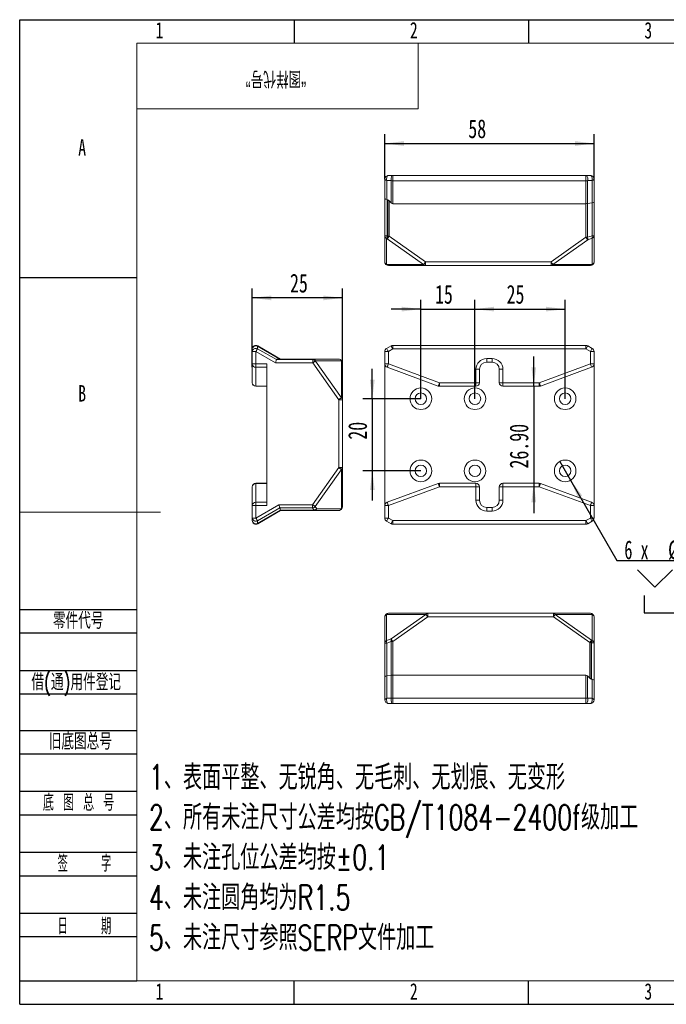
# Model space of a CAD drawing. Header units: millimetres. Extents: x 0 to 658, y -2 to 210.
# Tile 1 of 3: x 0 to 138, y 0 to 210. Entities that reach past the tile are written whole.
import ezdxf

# ---------------------------------------------------------------- set-up
doc = ezdxf.new("R2010")
doc.units = ezdxf.units.MM
doc.layers.add('图框', color=7, linetype='Continuous')
doc.layers.add('粗实线层', color=7, linetype='Continuous', lineweight=15)
doc.styles.add('SLDTEXTSTYLE0', font='TXT', dxfattribs={"width": 0.7})
doc.styles.add('SLDTEXTSTYLE1', font='TXT', dxfattribs={"width": 0.7, "bigfont": 'bigfont'})
doc.styles.add('SLDTEXTSTYLE2', font='TXT', dxfattribs={"width": 0.614286, "bigfont": 'bigfont'})
doc.styles.add('SLDTEXTSTYLE3', font='TXT', dxfattribs={"width": 0.566667, "bigfont": 'bigfont'})
doc.styles.add('SLDTEXTSTYLE4', font='TXT', dxfattribs={"width": 0.633333})
doc.styles.add('SLDTEXTSTYLE5', font='TXT', dxfattribs={"width": 0.642857})
doc.dimstyles.new('SLDDIMSTYLE0', dxfattribs={"dimtxt": 4, "dimasz": 4.08, "dimexe": 0, "dimexo": 0.0625, "dimgap": 1, "dimtad": 0, "dimtih": 1, "dimtoh": 1, "dimlfac": 1.3, "dimrnd": 1e-09, "dimzin": 4, "dimdsep": 46, "dimtxsty": 'SLDTEXTSTYLE0', "dimblk1": 'NONE', "dimsah": 1, "dimcen": 0, "dimadec": 0, "dimazin": 1, "dimtfac": 1, "dimtmove": 0, "dimatfit": 3, "dimldrblk": 'NONE', "dimfxl": 0, "dimfrac": 2, "dimtolj": 1, "dimtzin": 12, "dimarcsym": 0})
doc.dimstyles.new('SLDDIMSTYLE1', dxfattribs={"dimtxt": 4, "dimasz": 4.08, "dimexe": 0, "dimexo": 0.0625, "dimgap": 1, "dimtad": 2, "dimlfac": 1.3, "dimrnd": 1e-09, "dimzin": 12, "dimdsep": 46, "dimtxsty": 'SLDTEXTSTYLE0', "dimsah": 1, "dimcen": 0.09, "dimadec": 0, "dimazin": 3, "dimtfac": 1, "dimtmove": 0, "dimatfit": 0, "dimfxl": 0, "dimfrac": 2, "dimtolj": 1, "dimtzin": 12, "dimarcsym": 0})
doc.dimstyles.new('SLDDIMSTYLE2', dxfattribs={"dimtxt": 4, "dimasz": 4.08, "dimexe": 0, "dimexo": 0.0625, "dimgap": 1, "dimtad": 2, "dimlfac": 1.3, "dimrnd": 1e-09, "dimzin": 12, "dimdsep": 46, "dimtxsty": 'SLDTEXTSTYLE0', "dimsah": 1, "dimcen": 0.09, "dimadec": 0, "dimazin": 3, "dimtfac": 1, "dimtofl": 0, "dimtmove": 0, "dimatfit": 3, "dimfxl": 0, "dimfrac": 2, "dimtolj": 1, "dimtzin": 12, "dimarcsym": 0})
doc.dimstyles.new('SLDDIMSTYLE3', dxfattribs={"dimtxt": 4, "dimasz": 4.08, "dimexe": 0, "dimexo": 0.0625, "dimgap": 1, "dimtad": 2, "dimlfac": 1.3, "dimrnd": 1e-09, "dimzin": 4, "dimdsep": 46, "dimtxsty": 'SLDTEXTSTYLE0', "dimsah": 1, "dimcen": 0.09, "dimadec": 0, "dimazin": 1, "dimtfac": 1, "dimtmove": 0, "dimatfit": 0, "dimfxl": 0, "dimfrac": 2, "dimtolj": 1, "dimtzin": 12, "dimarcsym": 0})

# ---------------------------------------------------------------- blocks, each defined once
blk = doc.blocks.new('SW_NOTE_1')
at = {"layer": '图框', "color": 0, "attachment_point": 1, "style": 'SLDTEXTSTYLE1'}
for s, insert, char_height in [('1\\M+18141\\M+1955C\\M+196CA\\M+195BD\\M+190AE\\M+18141\\M+19DD9锐\\M+18A70\\M+18141\\M+19DD9\\M+196D1\\M+18E68\\M+18141\\M+19DD9划\\M+18DAD\\M+18141\\M+19DD9变\\M+18C60', (0, 6.82), 5.29167), ('2\\M+18141\\M+18F8A\\M+1974C\\M+196A2\\M+1928D\\M+18EDA\\M+190A1\\M+18CF6\\M+18DB7\\M+18BCF\\M+188C2GB/T1084-2400f级\\M+189C1\\M+18D48', (0, -1.73), 5.29167), ('3\\M+18141\\M+196A2\\M+1928D\\M+18D45\\M+188CA\\M+18CF6\\M+18DB7\\M+18BCF\\M+188C2\\M+1817D0.1', (0, -10.29), 5.2917), ('4\\M+18141\\M+196A2\\M+1928D圆\\M+18A70\\M+18BCF为R1.5', (0, -18.85), 5.2917), ('5\\M+18141\\M+196A2\\M+1928D\\M+18EDA\\M+190A1\\M+18E51\\M+18FC6SERP\\M+195B6\\M+18C8F\\M+189C1\\M+18D48', (0, -27.4), 5.2917)]:
    blk.add_mtext(s, dxfattribs=dict(at, insert=insert, char_height=char_height))
blk = doc.blocks.new('SW_SYMBOL_HOLE_DEPTH')
at = {"layer": '图框', "color": 0}
for p, q in [((0, 875), (800, 875)), ((100, 555), (400, 75)), ((400, 875), (400, 75)), ((700, 555), (400, 75))]:
    blk.add_line(p, q, dxfattribs=at)
blk = doc.blocks.new('SW_SYMBOL_HOLE_SINK')
at = {"layer": '图框', "color": 0}
for p, q in [((0, 875), (800, 75)), ((800, 75), (1600, 875))]:
    blk.add_line(p, q, dxfattribs=at)
blk = doc.blocks.new('SW_SYMBOL_HOLE_SPOT')
at = {"layer": '图框', "color": 0}
for p, q in [((0, 875), (0, 75)), ((1600, 75), (1600, 875)), ((0, 75), (1600, 75))]:
    blk.add_line(p, q, dxfattribs=at)
blk = doc.blocks.new('_D')
at = {"layer": '图框'}
for p, q in [((115.17, 115.77), (117.48, 111.78)), ((117.48, 111.78), (127.37, 94.63)), ((127.37, 94.63), (167.83, 94.63))]:
    blk.add_line(p, q, dxfattribs=at)
blk.add_solid([(117.48, 111.78), (119.08, 107.99), (119.96, 108.5)], dxfattribs=at)
at = {"layer": '图框', "xscale": 0.004654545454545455, "yscale": 0.004654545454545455, "zscale": 0.004654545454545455}
for name, p in [('SW_SYMBOL_HOLE_DEPTH', (156.65, 94.11)), ('SW_SYMBOL_HOLE_SINK', (131.75, 88.61)), ('SW_SYMBOL_HOLE_SPOT', (133.14, 83.11)), ('SW_SYMBOL_HOLE_DEPTH', (152.46, 83.11))]:
    blk.add_blockref(name, p, dxfattribs=at)
at = {"layer": '图框', "char_height": 4, "attachment_point": 1}
for s, insert, style in [('6 x', (128.95, 98.94), 'SLDTEXTSTYLE4'), ('%%c', (138.26, 98.94), 'SLDTEXTSTYLE0'), ('3.20', (144.94, 98.94), 'SLDTEXTSTYLE0'), ('30', (163.09, 98.94), 'SLDTEXTSTYLE0'), ('%%c', (139.66, 93.44), 'SLDTEXTSTYLE0'), ('6 X 90°', (146.33, 93.44), 'SLDTEXTSTYLE5'), ('%%c', (141.06, 87.94), 'SLDTEXTSTYLE0'), ('6', (147.73, 87.94), 'SLDTEXTSTYLE0'), ('10', (158.9, 87.94), 'SLDTEXTSTYLE0')]:
    blk.add_mtext(s, dxfattribs=dict(at, insert=insert, style=style))
blk = doc.blocks.new('_NONE')
blk = doc.blocks.new('_D_1')
at = {"layer": '图框'}
for p, q in [((85.55, 129.16), (85.55, 150.27)), ((97.09, 129.16), (97.09, 150.27)), ((85.55, 148.27), (79.2, 148.27)), ((85.55, 148.27), (97.09, 148.27)), ((97.09, 148.27), (103.44, 148.27))]:
    blk.add_line(p, q, dxfattribs=at)
for points in [[(85.55, 148.27), (81.47, 148.78), (81.47, 147.77)], [(97.09, 148.27), (101.17, 147.77), (101.17, 148.78)]]:
    blk.add_solid(points, dxfattribs=at)
at = {"layer": '图框', "insert": (88.57, 153.43), "char_height": 4, "attachment_point": 1, "style": 'SLDTEXTSTYLE0'}
blk.add_mtext('15', dxfattribs=at)
blk = doc.blocks.new('_D_2')
at = {"layer": '图框'}
for p, q in [((97.09, 129.16), (97.09, 150.27)), ((116.32, 129.16), (116.32, 150.27)), ((97.09, 148.27), (116.32, 148.27))]:
    blk.add_line(p, q, dxfattribs=at)
for points in [[(97.09, 148.27), (101.17, 147.77), (101.17, 148.78)], [(116.32, 148.27), (112.24, 148.78), (112.24, 147.77)]]:
    blk.add_solid(points, dxfattribs=at)
at = {"layer": '图框', "insert": (103.83, 153.43), "char_height": 4, "attachment_point": 1, "style": 'SLDTEXTSTYLE0'}
blk.add_mtext('25', dxfattribs=at)
blk = doc.blocks.new('_D_3')
at = {"layer": '图框'}
for p, q in [((75.2, 129.16), (75.2, 135.51)), ((85.55, 129.16), (73.2, 129.16)), ((75.2, 129.16), (75.2, 113.78)), ((85.55, 113.78), (73.2, 113.78)), ((75.2, 113.78), (75.2, 107.43))]:
    blk.add_line(p, q, dxfattribs=at)
for points in [[(75.2, 129.16), (75.71, 133.24), (74.7, 133.24)], [(75.2, 113.78), (74.7, 109.7), (75.71, 109.7)]]:
    blk.add_solid(points, dxfattribs=at)
at = {"layer": '图框', "insert": (70.05, 120.43), "char_height": 4, "attachment_point": 1, "rotation": 90, "style": 'SLDTEXTSTYLE0'}
blk.add_mtext('20', dxfattribs=at)
blk = doc.blocks.new('_D_4')
at = {"layer": '图框'}
for p, q in [((109.63, 131.81), (109.63, 138.16)), ((109.63, 131.81), (109.63, 111.12)), ((109.63, 111.12), (109.63, 104.77))]:
    blk.add_line(p, q, dxfattribs=at)
for points in [[(109.63, 131.81), (110.14, 135.89), (109.12, 135.89)], [(109.63, 111.12), (109.12, 107.04), (110.14, 107.04)]]:
    blk.add_solid(points, dxfattribs=at)
at = {"layer": '图框', "insert": (104.47, 114.27), "char_height": 4, "attachment_point": 1, "rotation": 90, "style": 'SLDTEXTSTYLE0'}
blk.add_mtext('26.90', dxfattribs=at)
blk = doc.blocks.new('_D_5')
at = {"layer": '图框'}
for p, q in [((77.86, 176.02), (77.86, 185.59)), ((122.48, 176.02), (122.48, 185.59)), ((77.86, 183.59), (122.48, 183.59))]:
    blk.add_line(p, q, dxfattribs=at)
for points in [[(77.86, 183.59), (81.94, 183.08), (81.94, 184.1)], [(122.48, 183.59), (118.4, 184.1), (118.4, 183.08)]]:
    blk.add_solid(points, dxfattribs=at)
at = {"layer": '图框', "insert": (95.67, 188.75), "char_height": 4, "attachment_point": 1, "style": 'SLDTEXTSTYLE0'}
blk.add_mtext('58', dxfattribs=at)
blk = doc.blocks.new('_D_6')
at = {"layer": '图框'}
for p, q in [((49.6, 135.86), (49.6, 152.66)), ((68.83, 136.85), (68.83, 152.66)), ((68.83, 150.66), (49.6, 150.66))]:
    blk.add_line(p, q, dxfattribs=at)
for points in [[(49.6, 150.66), (53.68, 150.15), (53.68, 151.17)], [(68.83, 150.66), (64.75, 151.17), (64.75, 150.15)]]:
    blk.add_solid(points, dxfattribs=at)
at = {"layer": '图框', "insert": (57.65, 155.82), "char_height": 4, "attachment_point": 1, "style": 'SLDTEXTSTYLE0'}
blk.add_mtext('25', dxfattribs=at)

msp = doc.modelspace()

# ---------------------------------------------------------------- linework, layer by layer
at = {"color": 7, "linetype": 'Continuous', "lineweight": 15}
for p, q in [((78.6316, 176.789), (79.5824, 176.789)), ((79.5824, 175.6351), (79.5824, 176.789)), ((79.5824, 176.789), (120.7577, 176.789)), ((120.7577, 175.6351), (120.7577, 176.789)), ((120.7577, 176.789), (121.7085, 176.789)), ((77.8623, 171.8284), (77.8623, 176.0198)), ((79.2384, 175.6757), (78.2876, 175.6757)), ((78.2876, 175.6757), (78.2876, 171.6441)), ((79.2384, 170.9194), (79.2384, 175.6757)), ((120.7577, 175.6351), (79.5824, 175.6351)), ((79.5824, 175.6351), (79.5824, 170.757)), ((120.7577, 170.757), (120.7577, 175.6351)), ((121.1017, 175.6757), (121.1017, 170.7787)), ((122.0525, 175.6757), (121.1017, 175.6757)), ((122.0525, 170.9061), (122.0525, 175.6757)), ((122.4777, 176.0198), (122.4777, 171.0905)), ((77.8623, 163.8751), (77.8623, 171.8284)), ((78.3685, 171.6234), (78.5041, 171.5733)), ((78.3685, 171.6234), (78.3685, 163.8751)), ((78.5041, 163.8141), (78.5041, 171.5733)), ((79.2384, 170.9194), (78.7672, 171.3906)), ((78.7672, 171.3906), (78.7672, 163.8141)), ((120.7577, 170.757), (79.5824, 170.757)), ((120.7577, 163.5837), (120.7577, 170.757)), ((121.1017, 170.7787), (122.0525, 170.9061)), ((121.1017, 170.7787), (121.1017, 163.5837)), ((122.0525, 163.9198), (122.0525, 170.9061)), ((122.4777, 171.0905), (122.4777, 163.9198)), ((78.3685, 163.8751), (77.8623, 163.8751)), ((77.8623, 158.3274), (77.8623, 163.8751)), ((78.3685, 163.8751), (78.5041, 163.8141)), ((78.7672, 163.8141), (78.5041, 163.8141)), ((78.7672, 163.8141), (86.5265, 158.3274)), ((121.1017, 163.5837), (122.0525, 163.9198)), ((122.4777, 163.9198), (122.0525, 163.9198)), ((122.4777, 163.9198), (122.4777, 158.3274)), ((78.3826, 163.2702), (78.2469, 163.3312)), ((78.2469, 163.3312), (78.2469, 157.7835)), ((86.1419, 157.7835), (78.3826, 163.2702)), ((113.3243, 158.3274), (120.7577, 163.5837)), ((121.1423, 163.0397), (113.7089, 157.7835)), ((120.7577, 163.5837), (121.1017, 163.5837)), ((122.0931, 163.3759), (121.1423, 163.0397)), ((122.0931, 157.7835), (122.0931, 163.3759)), ((78.2469, 157.7835), (86.1419, 157.7835)), ((86.5265, 157.5582), (78.6316, 157.5582)), ((86.5265, 157.5582), (86.5265, 158.3274)), ((86.5265, 158.3274), (113.3243, 158.3274)), ((113.3243, 157.5582), (86.5265, 157.5582)), ((113.3243, 157.5582), (113.3243, 158.3274)), ((121.7085, 157.5582), (113.3243, 157.5582)), ((113.7089, 157.7835), (122.0931, 157.7835)), ((49.5955, 139.2225), (49.5955, 139.7715)), ((50.3648, 139.2225), (49.5955, 139.2225)), ((49.5955, 136.5816), (49.5955, 139.2225)), ((50.3648, 139.2225), (50.3648, 136.5816)), ((54.5561, 136.8026), (50.3648, 139.2225)), ((50.7088, 140.3673), (50.7088, 139.8184)), ((55.4651, 137.6212), (50.7088, 140.3673)), ((50.7088, 139.8184), (54.7405, 137.4907)), ((50.7494, 140.4376), (55.6275, 137.6212)), ((77.8623, 139.2225), (78.6316, 139.2225)), ((77.8623, 136.5816), (77.8623, 139.2225)), ((79.1978, 140.4376), (78.2469, 139.8887)), ((79.5824, 139.7715), (78.6316, 139.2225)), ((78.6316, 139.2225), (78.6316, 136.5816)), ((120.7577, 140.5407), (79.5824, 140.5407)), ((120.7577, 139.7715), (79.5824, 139.7715)), ((121.7085, 139.2225), (120.7577, 139.7715)), ((122.0931, 139.8887), (121.1423, 140.4376)), ((121.7085, 136.5816), (121.7085, 139.2225)), ((122.4777, 139.2225), (121.7085, 139.2225)), ((122.4777, 139.2225), (122.4777, 136.5816)), ((50.3648, 136.5816), (49.5955, 136.5816)), ((49.5955, 132.5828), (49.5955, 136.5816)), ((50.3648, 136.5816), (52.6725, 136.5816)), ((50.3648, 136.5816), (50.3648, 135.8594)), ((52.6725, 106.3532), (52.6725, 136.5816)), ((62.5094, 136.8026), (54.5561, 136.8026)), ((54.7611, 137.5255), (54.8112, 137.5749)), ((54.7611, 137.5255), (62.5094, 137.5255)), ((62.5704, 137.5749), (54.8112, 137.5749)), ((54.9939, 137.6212), (62.5704, 137.6212)), ((62.5094, 137.5255), (62.5704, 137.5749)), ((62.5094, 137.5255), (62.5094, 136.8026)), ((68.0571, 128.957), (62.5094, 136.8026)), ((62.5704, 137.6212), (62.5704, 137.5749)), ((62.5704, 137.6212), (68.0571, 137.6212)), ((63.1143, 137.2366), (63.0533, 137.1873)), ((63.0533, 137.1873), (68.601, 129.3417)), ((68.601, 137.2366), (63.1143, 137.2366)), ((68.601, 129.3417), (68.601, 137.2366)), ((68.8263, 136.852), (68.8263, 128.957)), ((77.8623, 136.5816), (78.6316, 136.5816)), ((77.8623, 136.5816), (77.8623, 106.3532)), ((78.6316, 136.5816), (89.5374, 132.5828)), ((99.5931, 137.7366), (100.7469, 137.7366)), ((99.5931, 137.7366), (99.5931, 136.9674)), ((100.7469, 136.9674), (99.5931, 136.9674)), ((100.7469, 137.7366), (100.7469, 136.9674)), ((110.8027, 132.5828), (121.7085, 136.5816)), ((122.4777, 136.5816), (121.7085, 136.5816)), ((122.4777, 106.3532), (122.4777, 136.5816)), ((52.6725, 135.8594), (50.3648, 135.8594)), ((50.3648, 135.8594), (50.3648, 131.8606)), ((89.2726, 131.8606), (78.3667, 135.8594)), ((97.2854, 135.4289), (98.0546, 135.4289)), ((97.2854, 132.5828), (97.2854, 135.4289)), ((98.0546, 135.4289), (98.0546, 132.5828)), ((103.0546, 135.4289), (102.2854, 135.4289)), ((102.2854, 132.5828), (102.2854, 135.4289)), ((103.0546, 135.4289), (103.0546, 132.5828)), ((121.9733, 135.8594), (111.0675, 131.8606)), ((89.5374, 132.5828), (89.5374, 131.8136)), ((89.5374, 132.5828), (97.2854, 132.5828)), ((97.2854, 132.5828), (97.2854, 131.8136)), ((97.2854, 132.5828), (98.0546, 132.5828)), ((103.0546, 132.5828), (102.2854, 132.5828)), ((103.0546, 132.5828), (103.0546, 131.8136)), ((103.0546, 132.5828), (110.8027, 132.5828)), ((110.8027, 132.5828), (110.8027, 131.8136)), ((50.3648, 131.8606), (52.6725, 131.8606)), ((50.3648, 131.8606), (50.3648, 131.8136)), ((52.6725, 131.8136), (50.3648, 131.8136)), ((97.2854, 131.8136), (89.5374, 131.8136)), ((110.8027, 131.8136), (103.0546, 131.8136)), ((68.0571, 114.467), (68.0571, 128.957)), ((68.0571, 128.957), (68.8263, 128.957)), ((68.8263, 128.957), (68.8263, 114.467)), ((62.4647, 106.5582), (68.0571, 114.467)), ((68.601, 114.0824), (63.0086, 106.1736)), ((68.0571, 114.467), (68.8263, 114.467)), ((68.601, 105.6982), (68.601, 114.0824)), ((68.8263, 114.467), (68.8263, 106.0828)), ((49.5955, 106.3532), (49.5955, 110.352)), ((50.3648, 111.1212), (50.3648, 111.0742)), ((50.3648, 111.1212), (52.6725, 111.1212)), ((50.3648, 111.0742), (50.3648, 107.0754)), ((52.6725, 111.0742), (50.3648, 111.0742)), ((78.3667, 107.0754), (89.2726, 111.0742)), ((89.5374, 110.352), (78.6316, 106.3532)), ((89.5374, 110.352), (89.5374, 111.1212)), ((89.5374, 111.1212), (97.2854, 111.1212)), ((97.2854, 110.352), (89.5374, 110.352)), ((97.2854, 110.352), (97.2854, 111.1212)), ((97.2854, 107.5059), (97.2854, 110.352)), ((97.2854, 110.352), (98.0546, 110.352)), ((98.0546, 110.352), (98.0546, 107.5059)), ((102.2854, 107.5059), (102.2854, 110.352)), ((103.0546, 110.352), (102.2854, 110.352)), ((103.0546, 111.1212), (110.8027, 111.1212)), ((103.0546, 111.1212), (103.0546, 110.352)), ((110.8027, 110.352), (103.0546, 110.352)), ((103.0546, 110.352), (103.0546, 107.5059)), ((110.8027, 111.1212), (110.8027, 110.352)), ((121.7085, 106.3532), (110.8027, 110.352)), ((111.0675, 111.0742), (121.9733, 107.0754)), ((97.2854, 107.5059), (98.0546, 107.5059)), ((103.0546, 107.5059), (102.2854, 107.5059)), ((50.3648, 106.3532), (49.5955, 106.3532)), ((49.5955, 103.7123), (49.5955, 106.3532)), ((50.3648, 107.0754), (50.3648, 106.3532)), ((50.3648, 107.0754), (52.6725, 107.0754)), ((50.3648, 103.7123), (55.294, 106.5582)), ((50.3648, 106.3532), (50.3648, 103.7123)), ((52.6725, 106.3532), (50.3648, 106.3532)), ((55.4784, 105.8702), (50.7088, 103.1164)), ((50.7088, 102.5675), (55.6058, 105.3948)), ((55.6275, 105.3136), (50.7494, 102.4971)), ((55.294, 106.5582), (62.4647, 106.5582)), ((62.4647, 105.8702), (55.4784, 105.8702)), ((55.6058, 105.3948), (55.4784, 105.8702)), ((55.6058, 105.3948), (62.8009, 105.3948)), ((62.8009, 105.3136), (55.6275, 105.3136)), ((62.4647, 106.5582), (62.4647, 105.8702)), ((62.8009, 105.3948), (62.4647, 105.8702)), ((62.8009, 105.3136), (62.8009, 105.3948)), ((68.0571, 105.3136), (62.8009, 105.3136)), ((63.0086, 106.1736), (63.3448, 105.6982)), ((63.3448, 105.6982), (68.601, 105.6982)), ((78.6316, 106.3532), (77.8623, 106.3532)), ((77.8623, 103.7123), (77.8623, 106.3532)), ((78.6316, 106.3532), (78.6316, 103.7123)), ((99.5931, 105.1982), (99.5931, 105.9674)), ((99.5931, 105.9674), (100.7469, 105.9674)), ((100.7469, 105.1982), (99.5931, 105.1982)), ((100.7469, 105.1982), (100.7469, 105.9674)), ((122.4777, 106.3532), (121.7085, 106.3532)), ((121.7085, 103.7123), (121.7085, 106.3532)), ((122.4777, 106.3532), (122.4777, 103.7123)), ((50.3648, 103.7123), (49.5955, 103.7123)), ((49.5955, 103.1633), (49.5955, 103.7123)), ((50.7088, 103.1164), (50.7088, 102.5675)), ((78.6316, 103.7123), (77.8623, 103.7123)), ((78.2469, 103.0461), (79.1978, 102.4971)), ((78.6316, 103.7123), (79.5824, 103.1633)), ((79.5824, 103.1633), (120.7577, 103.1633)), ((120.7577, 103.1633), (121.7085, 103.7123)), ((121.1423, 102.4971), (122.0931, 103.0461)), ((122.4777, 103.7123), (121.7085, 103.7123)), ((79.5824, 102.3941), (120.7577, 102.3941)), ((77.8623, 77.0339), (77.8623, 82.6263)), ((86.6312, 83.1702), (78.2469, 83.1702)), ((78.2469, 83.1702), (78.2469, 77.5779)), ((78.6316, 83.3955), (87.0158, 83.3955)), ((79.1978, 77.914), (86.6312, 83.1702)), ((87.0158, 82.6263), (79.5824, 77.3701)), ((87.0158, 82.6263), (87.0158, 83.3955)), ((87.0158, 83.3955), (113.8135, 83.3955)), ((113.8135, 82.6263), (87.0158, 82.6263)), ((113.8135, 82.6263), (113.8135, 83.3955)), ((113.8135, 83.3955), (121.7085, 83.3955)), ((121.5728, 77.1396), (113.8135, 82.6263)), ((114.1981, 83.1702), (121.9575, 77.6836)), ((122.0931, 83.1702), (114.1981, 83.1702)), ((122.0931, 77.6226), (122.0931, 83.1702)), ((122.4777, 82.6263), (122.4777, 77.0786)), ((78.2469, 77.5779), (79.1978, 77.914)), ((77.8623, 77.0339), (78.2876, 77.0339)), ((77.8623, 69.8633), (77.8623, 77.0339)), ((79.2384, 77.3701), (78.2876, 77.0339)), ((78.2876, 77.0339), (78.2876, 70.0476)), ((79.2384, 70.175), (79.2384, 77.3701)), ((79.5824, 77.3701), (79.2384, 77.3701)), ((79.5824, 77.3701), (79.5824, 70.1968)), ((121.5728, 69.5632), (121.5728, 77.1396)), ((121.5728, 77.1396), (121.8359, 77.1396)), ((121.8359, 77.1396), (121.8359, 69.3804)), ((121.9716, 77.0786), (121.8359, 77.1396)), ((121.9575, 77.6836), (122.0931, 77.6226)), ((121.9716, 69.3303), (121.9716, 77.0786)), ((121.9716, 77.0786), (122.4777, 77.0786)), ((122.4777, 77.0786), (122.4777, 69.1253)), ((77.8623, 64.934), (77.8623, 69.8633)), ((79.2384, 70.175), (78.2876, 70.0476)), ((78.2876, 70.0476), (78.2876, 65.278)), ((79.2384, 65.278), (79.2384, 70.175)), ((79.5824, 70.1968), (120.7577, 70.1968)), ((79.5824, 70.1968), (79.5824, 65.3186)), ((120.7577, 65.3186), (120.7577, 70.1968)), ((121.1017, 70.0344), (121.1017, 65.278)), ((121.1017, 70.0344), (121.5728, 69.5632)), ((121.9716, 69.3303), (121.8359, 69.3804)), ((122.0525, 65.278), (122.0525, 69.3097)), ((122.4777, 69.1253), (122.4777, 64.934)), ((78.2876, 65.278), (79.2384, 65.278)), ((79.5824, 65.3186), (120.7577, 65.3186)), ((79.5824, 65.3186), (79.5824, 64.1648)), ((120.7577, 65.3186), (120.7577, 64.1648)), ((121.1017, 65.278), (122.0525, 65.278)), ((79.5824, 64.1648), (78.6316, 64.1648)), ((120.7577, 64.1648), (79.5824, 64.1648)), ((121.7085, 64.1648), (120.7577, 64.1648))]:
    msp.add_line(p, q, dxfattribs=at)
at = {"color": 8, "linetype": 'Continuous', "lineweight": 15}
for p, q in [((79.5824, 140.5407), (79.5824, 139.7715)), ((120.7577, 140.5407), (120.7577, 139.7715)), ((79.5824, 102.3941), (79.5824, 103.1633)), ((120.7577, 102.3941), (120.7577, 103.1633))]:
    msp.add_line(p, q, dxfattribs=at)
at = {"color": 7, "linetype": 'Continuous', "lineweight": 15, "flags": 128}
for points in [[(78.2876, 175.6757), (78.2553, 175.8599), (78.2473, 176.0543), (78.264, 176.2465), (78.3044, 176.4242), (78.3658, 176.5758), (78.4443, 176.6916), (78.5348, 176.7642), (78.6316, 176.789)], [(79.2384, 175.6757), (79.2062, 175.8599), (79.1982, 176.0543), (79.2149, 176.2465), (79.2552, 176.4242), (79.3166, 176.5758), (79.3951, 176.6916), (79.4856, 176.7642), (79.5824, 176.789)], [(121.1017, 175.6757), (121.1339, 175.8599), (121.1419, 176.0543), (121.1252, 176.2465), (121.0848, 176.4242), (121.0234, 176.5758), (120.945, 176.6916), (120.8544, 176.7642), (120.7577, 176.789)], [(122.0525, 175.6757), (122.0847, 175.8599), (122.0927, 176.0543), (122.076, 176.2465), (122.0357, 176.4242), (121.9743, 176.5758), (121.8958, 176.6916), (121.8052, 176.7642), (121.7085, 176.789)], [(78.7672, 163.8141), (78.7092, 163.7321), (78.6523, 163.6516), (78.5972, 163.5738), (78.5451, 163.5001), (78.4968, 163.4318), (78.4532, 163.37), (78.4149, 163.3158), (78.3826, 163.2702)], [(121.1423, 163.0397), (121.11, 163.0854), (121.0717, 163.1395), (121.028, 163.2013), (120.9797, 163.2696), (120.9276, 163.3433), (120.8726, 163.4211), (120.8156, 163.5017), (120.7577, 163.5837)], [(86.5265, 158.3274), (86.4686, 158.2455), (86.4116, 158.1649), (86.3566, 158.0871), (86.3045, 158.0134), (86.2562, 157.9451), (86.2125, 157.8833), (86.1742, 157.8292), (86.1419, 157.7835)], [(113.7089, 157.7835), (113.6766, 157.8292), (113.6383, 157.8833), (113.5946, 157.9451), (113.5463, 158.0134), (113.4942, 158.0871), (113.4392, 158.1649), (113.3822, 158.2455), (113.3243, 158.3274)], [(50.7088, 139.8184), (50.6818, 139.7716), (50.6487, 139.7143), (50.6102, 139.6476), (50.567, 139.5727), (50.5199, 139.4912), (50.4699, 139.4046), (50.4178, 139.3144), (50.3648, 139.2225)], [(50.7494, 140.4376), (50.7487, 140.4365), (50.7468, 140.4332), (50.7436, 140.4276), (50.7391, 140.4198), (50.7333, 140.4099), (50.7264, 140.3978), (50.7182, 140.3836), (50.7088, 140.3673)], [(54.5561, 136.8026), (54.5939, 136.9438), (54.6304, 137.0801), (54.6645, 137.2071), (54.6948, 137.3202), (54.7204, 137.4159), (54.7405, 137.4907)], [(63.0533, 137.1873), (63.0077, 137.155), (62.9535, 137.1167), (62.8917, 137.073), (62.8234, 137.0247), (62.7497, 136.9726), (62.6719, 136.9176), (62.5914, 136.8606), (62.5094, 136.8026)], [(78.3667, 135.8594), (78.3718, 135.8732), (78.3869, 135.9143), (78.4114, 135.9811), (78.4443, 136.0709), (78.4844, 136.1803), (78.5302, 136.3052), (78.5799, 136.4407), (78.6316, 136.5816)], [(121.7085, 136.5816), (121.7601, 136.4407), (121.8098, 136.3052), (121.8556, 136.1803), (121.8957, 136.0709), (121.9287, 135.9811), (121.9531, 135.9143), (121.9682, 135.8732), (121.9733, 135.8594)], [(89.2726, 131.8606), (89.2776, 131.8744), (89.2927, 131.9155), (89.3172, 131.9823), (89.3501, 132.0721), (89.3903, 132.1815), (89.436, 132.3064), (89.4857, 132.4419), (89.5374, 132.5828)], [(110.8027, 132.5828), (110.8543, 132.4419), (110.904, 132.3064), (110.9498, 132.1815), (110.9899, 132.0721), (111.0229, 131.9823), (111.0473, 131.9155), (111.0624, 131.8744), (111.0675, 131.8606)], [(68.0571, 128.957), (68.139, 129.015), (68.2196, 129.072), (68.2974, 129.127), (68.3711, 129.1791), (68.4394, 129.2274), (68.5012, 129.2711), (68.5554, 129.3094), (68.601, 129.3417)], [(68.0571, 114.467), (68.139, 114.409), (68.2196, 114.3521), (68.2974, 114.2971), (68.3711, 114.245), (68.4394, 114.1967), (68.5012, 114.153), (68.5554, 114.1147), (68.601, 114.0824)], [(89.5374, 110.352), (89.4857, 110.4929), (89.436, 110.6284), (89.3903, 110.7533), (89.3501, 110.8627), (89.3172, 110.9525), (89.2927, 111.0193), (89.2776, 111.0603), (89.2726, 111.0742)], [(111.0675, 111.0742), (111.0624, 111.0603), (111.0473, 111.0193), (111.0229, 110.9525), (110.9899, 110.8627), (110.9498, 110.7533), (110.904, 110.6284), (110.8543, 110.4929), (110.8027, 110.352)], [(55.4784, 105.8702), (55.4583, 105.945), (55.4327, 106.0406), (55.4024, 106.1538), (55.3684, 106.2807), (55.3318, 106.4171), (55.294, 106.5582)], [(55.6275, 105.3136), (55.6251, 105.3227), (55.6178, 105.35), (55.6058, 105.3948)], [(62.4647, 106.5582), (62.5467, 106.5002), (62.6272, 106.4432), (62.705, 106.3882), (62.7787, 106.3361), (62.847, 106.2878), (62.9088, 106.2442), (62.963, 106.2059), (63.0086, 106.1736)], [(78.6316, 106.3532), (78.5799, 106.4941), (78.5302, 106.6296), (78.4844, 106.7545), (78.4443, 106.8639), (78.4114, 106.9537), (78.3869, 107.0205), (78.3718, 107.0616), (78.3667, 107.0754)], [(121.9733, 107.0754), (121.9682, 107.0616), (121.9531, 107.0205), (121.9287, 106.9537), (121.8957, 106.8639), (121.8556, 106.7545), (121.8098, 106.6296), (121.7601, 106.4941), (121.7085, 106.3532)], [(50.3648, 103.7123), (50.4178, 103.6204), (50.4699, 103.5302), (50.5199, 103.4436), (50.567, 103.3621), (50.6102, 103.2872), (50.6487, 103.2205), (50.6818, 103.1632), (50.7088, 103.1164)], [(50.7088, 102.5675), (50.7182, 102.5512), (50.7264, 102.537), (50.7333, 102.5249), (50.7391, 102.515), (50.7436, 102.5072), (50.7468, 102.5016), (50.7487, 102.4983), (50.7494, 102.4971)], [(86.6312, 83.1702), (86.6634, 83.1246), (86.7018, 83.0704), (86.7454, 83.0087), (86.7937, 82.9404), (86.8458, 82.8667), (86.9008, 82.7889), (86.9578, 82.7083), (87.0158, 82.6263)], [(113.8135, 82.6263), (113.8715, 82.7083), (113.9285, 82.7889), (113.9835, 82.8667), (114.0356, 82.9404), (114.0839, 83.0087), (114.1275, 83.0704), (114.1659, 83.1246), (114.1981, 83.1702)], [(79.1978, 77.914), (79.23, 77.8684), (79.2683, 77.8142), (79.312, 77.7524), (79.3603, 77.6841), (79.4124, 77.6105), (79.4674, 77.5327), (79.5244, 77.4521), (79.5824, 77.3701)], [(121.5728, 77.1396), (121.6308, 77.2216), (121.6878, 77.3022), (121.7428, 77.38), (121.7949, 77.4537), (121.8432, 77.522), (121.8869, 77.5837), (121.9252, 77.6379), (121.9575, 77.6836)], [(78.2876, 65.278), (78.2553, 65.0939), (78.2473, 64.8994), (78.264, 64.7072), (78.3044, 64.5296), (78.3658, 64.378), (78.4443, 64.2621), (78.5348, 64.1895), (78.6316, 64.1648)], [(79.2384, 65.278), (79.2062, 65.0939), (79.1982, 64.8994), (79.2149, 64.7072), (79.2552, 64.5296), (79.3166, 64.378), (79.3951, 64.2621), (79.4856, 64.1895), (79.5824, 64.1648)], [(121.1017, 65.278), (121.1339, 65.0939), (121.1419, 64.8994), (121.1252, 64.7072), (121.0848, 64.5296), (121.0234, 64.378), (120.945, 64.2621), (120.8544, 64.1895), (120.7577, 64.1648)], [(122.0525, 65.278), (122.0847, 65.0939), (122.0927, 64.8994), (122.076, 64.7072), (122.0357, 64.5296), (121.9743, 64.378), (121.8958, 64.2621), (121.8052, 64.1895), (121.7085, 64.1648)]]:
    msp.add_lwpolyline(points, dxfattribs=at)
at = {"color": 8, "linetype": 'Continuous', "lineweight": 15, "flags": 128}
for points in [[(78.2469, 139.8887), (78.2473, 139.888), (78.264, 139.8591), (78.3044, 139.7892), (78.3658, 139.6829), (78.4443, 139.5469), (78.5348, 139.3901), (78.6316, 139.2225)], [(79.1978, 140.4376), (79.1982, 140.437), (79.2149, 140.408), (79.2552, 140.3382), (79.3166, 140.2318), (79.3951, 140.0959), (79.4856, 139.9391), (79.5824, 139.7715)], [(121.1423, 140.4376), (121.1419, 140.437), (121.1252, 140.408), (121.0848, 140.3382), (121.0234, 140.2318), (120.945, 140.0959), (120.8544, 139.9391), (120.7577, 139.7715)], [(122.0931, 139.8887), (122.0927, 139.888), (122.076, 139.8591), (122.0357, 139.7892), (121.9743, 139.6829), (121.8958, 139.5469), (121.8052, 139.3901), (121.7085, 139.2225)], [(78.2469, 103.0461), (78.2473, 103.0468), (78.264, 103.0757), (78.3044, 103.1456), (78.3658, 103.2519), (78.4443, 103.3879), (78.5348, 103.5447), (78.6316, 103.7123)], [(79.1978, 102.4971), (79.1982, 102.4978), (79.2149, 102.5268), (79.2552, 102.5966), (79.3166, 102.703), (79.3951, 102.8389), (79.4856, 102.9957), (79.5824, 103.1633)], [(121.1423, 102.4971), (121.1419, 102.4978), (121.1252, 102.5268), (121.0848, 102.5966), (121.0234, 102.703), (120.945, 102.8389), (120.8544, 102.9957), (120.7577, 103.1633)], [(122.0931, 103.0461), (122.0927, 103.0468), (122.076, 103.0757), (122.0357, 103.1456), (121.9743, 103.2519), (121.8958, 103.3879), (121.8052, 103.5447), (121.7085, 103.7123)]]:
    msp.add_lwpolyline(points, dxfattribs=at)
at = {"color": 7, "linetype": 'Continuous', "lineweight": 15}
for centre, radius in [((85.5546, 129.1597), 2.3077), ((85.5546, 129.1597), 1.2308), ((97.0931, 129.1597), 2.3077), ((97.0931, 129.1597), 1.2308), ((116.3239, 129.1597), 2.3077), ((116.3239, 129.1597), 1.2308), ((85.5546, 113.7751), 2.3077), ((97.0931, 113.7751), 2.3077), ((116.3239, 113.7751), 2.3077), ((85.5546, 113.7751), 1.2308), ((97.0931, 113.7751), 1.2308), ((116.3239, 113.7751), 1.2308)]:
    msp.add_circle(centre, radius, dxfattribs=at)
for centre, radius, start, end in [((78.6316, 176.0198), 0.7692, 90, 180), ((121.7085, 176.0198), 0.7692, 0, 90), ((78.3159, 176.1456), 0.4707, 195.503262, 266.549851), ((79.5769, 177.0662), 1.4311, 256.316815, 270.219775), ((120.7631, 177.0662), 1.4311, 269.780411, 283.683), ((122.0242, 176.1456), 0.4707, 273.450008, 344.497056), ((78.4812, 163.9048), 0.6195, 182.741264, 247.787527), ((79.6852, 163.2954), 1.4387, 156.237342, 178.574578), ((79.8208, 163.2344), 1.4387, 156.237422, 178.574497), ((120.956, 163.5645), 1.1526, 350.583097, 17.955625), ((121.8589, 163.9494), 0.6195, 292.212211, 357.259293), ((120.0051, 163.2283), 1.1527, 350.58347, 17.954651), ((78.4812, 158.3571), 0.6195, 182.74118, 247.787611), ((78.6316, 158.3274), 0.7692, 180, 270), ((78.6551, 158.0393), 0.4816, 212.074708, 267.20286), ((86.55, 158.0393), 0.4816, 212.074648, 267.202925), ((113.3008, 158.0393), 0.4816, 272.797307, 327.925026), ((121.7085, 158.3274), 0.7692, 270, 0), ((121.685, 158.0393), 0.4816, 272.797307, 327.925026), ((121.8589, 158.3571), 0.6195, 292.212128, 357.259377), ((50.3648, 139.7715), 0.7692, 60, 180), ((50.3589, 139.6831), 0.7684, 62.914643, 173.399688), ((50.3589, 139.1342), 0.7684, 62.914644, 173.399689), ((78.6316, 139.2225), 0.7692, 120, 180), ((79.5824, 139.7715), 0.7692, 90, 120), ((120.7577, 139.7715), 0.7692, 60, 90), ((121.7085, 139.2225), 0.7692, 0, 60), ((50.342, 136.6059), 0.7468, 181.862613, 271.748715), ((62.375, 136.7028), 0.8336, 35.531506, 80.72018), ((62.5408, 137.0024), 0.6195, 22.21222, 87.258983), ((62.436, 136.7522), 0.8335, 35.531222, 80.720519), ((68.0274, 137.0024), 0.6195, 22.212438, 87.258765), ((68.0571, 136.852), 0.7692, 0, 90), ((68.3452, 136.8285), 0.4816, 2.797176, 57.925251), ((78.6316, 136.5816), 0.7692, 180, 249.863697), ((99.5931, 135.4289), 2.3077, 90, 180), ((99.5931, 135.4289), 1.5385, 90, 180), ((100.7469, 135.4289), 2.3077, 0, 90), ((100.7469, 135.4289), 1.5385, 0, 90), ((121.7085, 136.5816), 0.7692, 290.136303, 0), ((50.342, 132.6071), 0.7468, 181.862625, 271.748704), ((50.3648, 132.5828), 0.7692, 180, 270), ((97.2854, 132.5828), 0.7692, 270, 0), ((103.0546, 132.5828), 0.7692, 180, 270), ((89.5374, 132.5828), 0.7692, 249.863697, 270), ((110.8027, 132.5828), 0.7692, 270, 290.136303), ((68.3452, 128.9335), 0.4816, 2.797075, 57.925352), ((68.3452, 114.4905), 0.4816, 302.075123, 357.202544), ((50.3648, 110.352), 0.7692, 90, 180), ((50.342, 110.3277), 0.7468, 88.251376, 178.137352), ((89.5374, 110.352), 0.7692, 90, 110.136303), ((97.2854, 110.352), 0.7692, 0, 90), ((103.0546, 110.352), 0.7692, 90, 180), ((110.8027, 110.352), 0.7692, 69.863697, 90), ((99.5931, 107.5059), 2.3077, 180, 270), ((99.5931, 107.5059), 1.5385, 180, 270), ((100.7469, 107.5059), 2.3077, 270, 0), ((100.7469, 107.5059), 1.5385, 270, 0), ((50.342, 106.3289), 0.7468, 88.25115, 178.137578), ((62.3335, 106.7447), 0.8843, 278.534315, 319.771512), ((62.6696, 106.2693), 0.8844, 278.535008, 319.77128), ((62.7712, 105.9324), 0.6195, 272.741222, 337.787676), ((68.0571, 106.0828), 0.7692, 270, 0), ((68.0274, 105.9324), 0.6195, 272.741138, 337.78776), ((68.3452, 106.1063), 0.4816, 302.074332, 357.202962), ((78.6316, 106.3532), 0.7692, 110.136303, 180), ((121.7085, 106.3532), 0.7692, 0, 69.863697), ((50.3589, 103.8006), 0.7684, 186.600168, 297.085549), ((50.3589, 103.2516), 0.7684, 186.600376, 297.085341), ((50.3648, 103.1633), 0.7692, 180, 300), ((78.6316, 103.7123), 0.7692, 180, 240), ((121.7085, 103.7123), 0.7692, 300, 0), ((79.5824, 103.1633), 0.7692, 240, 270), ((120.7577, 103.1633), 0.7692, 270, 300), ((78.6316, 82.6263), 0.7692, 90, 180), ((78.4812, 82.5967), 0.6195, 112.212389, 177.25882), ((78.6551, 82.9145), 0.4816, 92.79714, 147.925292), ((87.0393, 82.9145), 0.4816, 92.797277, 147.925149), ((113.79, 82.9145), 0.4816, 32.074974, 87.202693), ((121.685, 82.9145), 0.4816, 32.074974, 87.202693), ((121.7085, 82.6263), 0.7692, 0, 90), ((121.8589, 82.5967), 0.6195, 2.740623, 67.787872), ((80.3349, 77.7254), 1.1527, 170.583136, 197.955436), ((78.4812, 77.0043), 0.6195, 112.212473, 177.258736), ((79.3841, 77.3893), 1.1527, 170.583136, 197.955426), ((120.5192, 77.7193), 1.4387, 336.237405, 358.574739), ((120.6549, 77.6583), 1.4387, 336.236975, 358.574594), ((121.8589, 77.049), 0.6195, 2.740707, 67.787789), ((78.3159, 64.8082), 0.4707, 93.450149, 164.496738), ((79.5769, 63.8876), 1.4311, 89.780225, 103.683185), ((120.7631, 63.8875), 1.4311, 76.317, 90.219589), ((122.0242, 64.8082), 0.4707, 15.502944, 86.549992), ((78.6316, 64.934), 0.7692, 180, 270), ((121.7085, 64.934), 0.7692, 270, 0)]:
    msp.add_arc(centre, radius, start, end, dxfattribs=at)
for centre, major_axis, ratio, start_param, end_param in [((78.6316, 171.8284), (0.7692, 0), 0.26794919, 3.14159265, 4.24874137), ((78.6316, 170.1084), (-0.4624, 1.5272), 0.40254267, 5.98737044, 6.1019522), ((78.7672, 170.0582), (-0.4624, 1.5272), 0.40254267, 5.63830459, 5.98737044), ((79.5824, 172.2954), (0, -1.5385), 0.5, 5.8195377, 6.28318531), ((120.7577, 170.9631), (0.7692, 0), 0.26794919, 4.71238898, 5.17603659), ((121.7085, 171.0905), (0.7692, 0), 0.26794919, 5.17603659, 6.28318531), ((56.2762, 136.8026), (1.5315, -0.6997), 0.20871215, 3.06212253, 3.17670429), ((56.3263, 136.852), (1.5315, -0.6997), 0.20871215, 2.71305668, 3.06212253), ((78.6316, 69.8633), (0.7692, 0), 0.26794919, 2.03444394, 3.14159265), ((79.5824, 69.9907), (0.7692, 0), 0.26794919, 1.57079633, 2.03444394), ((120.7577, 68.6583), (0, 1.5385), 0.5, 5.8195377, 6.28318531), ((121.5728, 70.8955), (-0.4624, 1.5272), 0.40254267, 2.49671194, 2.84577779), ((121.7085, 70.8454), (-0.4624, 1.5272), 0.40254267, 2.84577779, 2.96035955), ((121.7085, 69.1253), (0.7692, 0), 0.26794919, 0, 1.10714872)]:
    msp.add_ellipse(centre, major_axis=major_axis, ratio=ratio, start_param=start_param, end_param=end_param, dxfattribs=at)
at = {"layer": '图框'}
for p, q in [((0, 0), (0, 210)), ((0, 210), (297, 210)), ((58.5, 210), (58.5, 205)), ((108.5, 210), (108.5, 205)), ((0, 155), (25, 155)), ((0, 84.2206), (25, 84.2206)), ((0, 79.2206), (25, 79.2206)), ((0, 71.2206), (25, 71.2206)), ((0, 66.2206), (25, 66.2206)), ((0, 58.43), (25, 58.43)), ((0, 53.43), (25, 53.43)), ((0, 45.43), (25, 45.43)), ((0, 40.43), (25, 40.43)), ((0, 32.43), (25, 32.43)), ((0, 27.43), (25, 27.43)), ((0, 19.43), (25, 19.43)), ((0, 14.43), (25, 14.43)), ((0, 5), (25, 5)), ((58.5, 0), (58.5, 5)), ((108.5, 0), (108.5, 5)), ((0, 0), (297, 0))]:
    msp.add_line(p, q, dxfattribs=at)
at = {"layer": '图框', "linetype": 'Continuous', "lineweight": 15}
for p, q in [((25, 5), (25, 205)), ((25, 205), (292, 205))]:
    msp.add_line(p, q, dxfattribs=at)
at = {"layer": '图框', "lineweight": 15}
for p, q in [((0, 105), (30, 105)), ((25, 5), (292, 5))]:
    msp.add_line(p, q, dxfattribs=at)
at = {"layer": '粗实线层'}
for p, q in [((85, 191), (85, 205)), ((25, 191), (85, 191))]:
    msp.add_line(p, q, dxfattribs=at)

# ---------------------------------------------------------------- block references
at = {"layer": '图框'}
msp.add_blockref('SW_NOTE_1', (27.572, 44.2672), dxfattribs=at)

# ---------------------------------------------------------------- texts
at = {"layer": '图框', "char_height": 3.5}
for s, insert, attachment_point, style in [('1', (29.7944, 209.4973), 2, 'SLDTEXTSTYLE0'), ('2', (84.0444, 209.4973), 2, 'SLDTEXTSTYLE0'), ('3', (134.0444, 209.4973), 2, 'SLDTEXTSTYLE0'), ('A', (13.3203, 184.4973), 2, 'SLDTEXTSTYLE0'), ('B', (13.3203, 132.0551), 2, 'SLDTEXTSTYLE0'), ('\\M+197EB\\M+18C8F\\M+191E3\\M+18D86', (7.0836, 83.5791), 1, 'SLDTEXTSTYLE1'), ('\\M+18ED8(\\M+192CA)\\M+19770\\M+18C8F\\M+1936F记', (2.4961, 70.4725), 1, 'SLDTEXTSTYLE1'), ('\\M+18B8C\\M+192EA图总\\M+18D86', (6.1941, 57.8238), 1, 'SLDTEXTSTYLE1'), ('\\M+192EA 图 总 \\M+18D86', (4.9472, 44.7655), 1, 'SLDTEXTSTYLE2'), ('签    \\M+18E9A', (13.8097, 31.7635), 2, 'SLDTEXTSTYLE3'), ('\\M+193FA    \\M+18AFA', (13.8097, 18.4135), 2, 'SLDTEXTSTYLE3'), ('1', (29.7944, 4.4973), 2, 'SLDTEXTSTYLE0'), ('2', (84.0444, 4.4973), 2, 'SLDTEXTSTYLE0'), ('3', (134.0444, 4.4973), 2, 'SLDTEXTSTYLE0')]:
    msp.add_mtext(s, dxfattribs=dict(at, insert=insert, attachment_point=attachment_point, style=style))
at = {"layer": '图框', "insert": (54.6435, 195.6547), "char_height": 3.5, "attachment_point": 2, "rotation": 180, "style": 'SLDTEXTSTYLE1'}
msp.add_mtext('\\M+18167图样\\M+191E3\\M+18D86\\M+18168', dxfattribs=at)

# ---------------------------------------------------------------- dimensions: what is measured, and where the dimension line sits
at = {"layer": '图框'}
for base, p1, p2, dimstyle, picture, middle in [((122.4777, 183.5916), (77.8623, 176.0198), (122.4777, 176.0198), 'SLDDIMSTYLE2', '_D_5', (97.9936, 183.5916)), ((49.5955, 150.6597), (68.8263, 136.852), (49.5955, 135.8594), 'SLDDIMSTYLE2', '_D_6', (59.9764, 150.6597)), ((97.0931, 148.274), (85.5546, 129.1597), (97.0931, 129.1597), 'SLDDIMSTYLE1', '_D_1', (90.8992, 148.274)), ((116.3239, 148.274), (97.0931, 129.1597), (116.3239, 129.1597), 'SLDDIMSTYLE2', '_D_2', (106.1615, 148.274))]:
    dim = msp.add_linear_dim(base=base, p1=p1, p2=p2, dimstyle=dimstyle, dxfattribs=at)
    dim.commit()
    dim.dimension.update_dxf_attribs({"geometry": picture, "text_midpoint": middle, "dimtype": 160})
for base, p1, p2, dimstyle, picture, middle in [((109.628, 111.1212), (110.8027, 131.8136), (110.8027, 111.1212), 'SLDDIMSTYLE3', '_D_4', (109.628, 120.0846)), ((75.2043, 113.7751), (85.5546, 129.1597), (85.5546, 113.7751), 'SLDDIMSTYLE1', '_D_3', (75.2043, 122.7557))]:
    dim = msp.add_linear_dim(base=base, p1=p1, p2=p2, angle=90, dimstyle=dimstyle, dxfattribs=at)
    dim.commit()
    dim.dimension.update_dxf_attribs({"geometry": picture, "text_midpoint": middle, "dimtype": 160})
dim = msp.add_diameter_dim_2p(p1=(115.1709, 115.7741), p2=(117.4769, 111.7761), text='6 x <> {\\fGDT;x} 30\\P{\\fGDT;w}%%c 6 X 90°\\P{\\fGDT;v}%%c 6 {\\fGDT;x} 10', dimstyle='SLDDIMSTYLE0', dxfattribs=at)
dim.commit()
dim.dimension.update_dxf_attribs({"geometry": '_D', "text_midpoint": (148.3907, 91.0362), "dimtype": 163})

doc.saveas('drawing.dxf')
